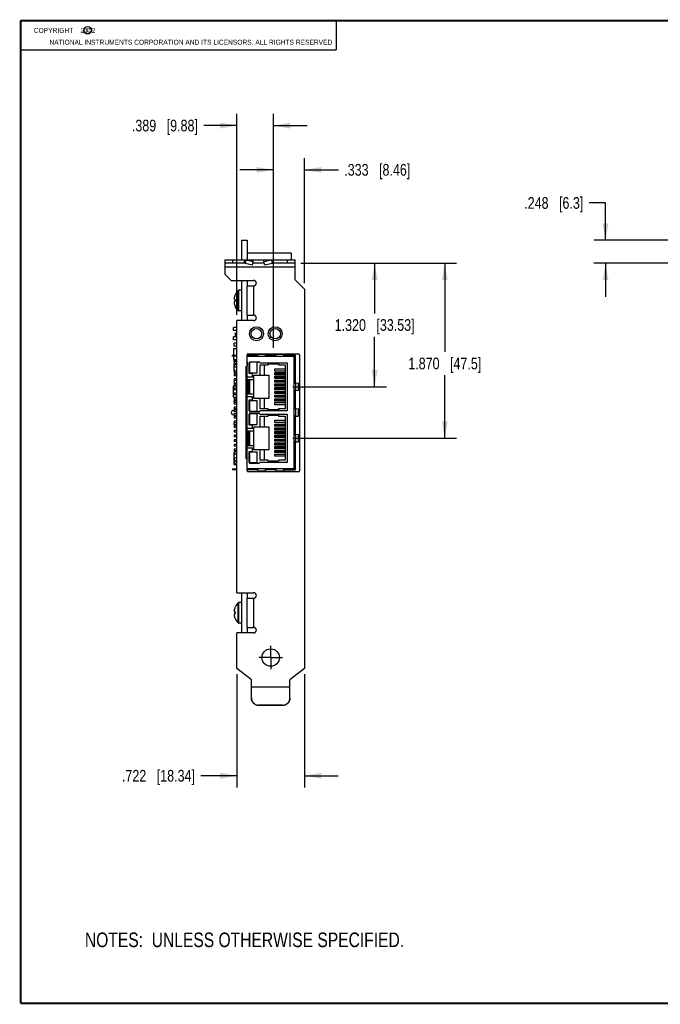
# Model space of a CAD drawing. Header units: inches. Extents: x 0.2 to 16.8, y 0.1 to 10.8.
# Tile 1 of 11: x 0.2 to 7.1, y 0.2 to 10.8. Entities that reach past the tile are written whole.
import ezdxf

# ---------------------------------------------------------------- set-up
doc = ezdxf.new("R2010")
doc.units = ezdxf.units.IN
doc.header["$LTSCALE"] = 0.935
doc.header["$MEASUREMENT"] = 0
doc.linetypes.add('CENTER', pattern=[0.6, 0.375, -0.075, 0.075, -0.075])
doc.layers.get('0').update_dxf_attribs({"linetype": 'CONTINUOUS'})
for name, color, linetype in [('02___PRT_ALL_AXES', 7, 'CONTINUOUS'), ('DETAIL', 7, 'CONTINUOUS'), ('DIMENSIONS', 7, 'CONTINUOUS')]:
    doc.layers.add(name, color=color, linetype=linetype)
doc.styles.get("Standard").update_dxf_attribs({"font": 'txt', "width": 0.8})
doc.dimstyles.new('DIMSTYLE_1', dxfattribs={"dimtxt": 0.125, "dimasz": 0.18, "dimexe": 0.18, "dimexo": 0.0625, "dimgap": 0.09, "dimtad": 0, "dimtih": 1, "dimtoh": 1, "dimdec": 3, "dimzin": 4, "dimdsep": 46, "dimtxsty": 'STANDARD', "dimblk": '_FILLED', "dimblk1": '_FILLED', "dimblk2": '_FILLED', "dimcen": 0.09, "dimadec": 0, "dimazin": 0, "dimtp": 0.01, "dimtm": 0.01, "dimtfac": 1, "dimtdec": 3, "dimtofl": 0, "dimtmove": 0, "dimatfit": 3, "dimldrblk": '_FILLED', "dimfxl": 1, "dimtolj": 1, "dimtzin": 4, "dimarcsym": 0})

# ---------------------------------------------------------------- blocks, each defined once
blk = doc.blocks.new('_FILLED')
at = {"color": 0, "linetype": 'BYBLOCK'}
blk.add_solid([(0, 0), (-1, 0.174), (-1, -0.174)], dxfattribs=at)
blk = doc.blocks.new('*D4')
at = {"layer": 'DIMENSIONS', "color": 2, "linetype": 'CONTINUOUS'}
for p, q in [((6.504, 8.811), (6.328, 8.811)), ((6.504, 8.414), (6.504, 8.811)), ((7.715, 8.414), (6.379, 8.414)), ((7.275, 8.166), (6.379, 8.166)), ((6.504, 8.166), (6.504, 7.806))]:
    blk.add_line(p, q, dxfattribs=at)
at = {"layer": 'DIMENSIONS', "color": 2, "linetype": 'CONTINUOUS', "xscale": 0.18, "yscale": 0.18, "zscale": 0.18}
for p, rotation in [((6.504, 8.414), 270), ((6.504, 8.166), 90)]:
    blk.add_blockref('_FILLED', p, dxfattribs=dict(at, rotation=rotation))
at = {"layer": 'DIMENSIONS', "color": 2, "linetype": 'CONTINUOUS', "insert": (6.266, 8.873), "char_height": 0.125, "width": 1.025, "attachment_point": 3, "line_spacing_factor": 0.9}
blk.add_mtext('.248{\\Ftxt.shx;\\W1.000000;\\H0.125000; }[6.3]', dxfattribs=at)
blk = doc.blocks.new('*D5')
at = {"layer": 'DIMENSIONS', "color": 2, "linetype": 'CONTINUOUS'}
for p, q in [((2.563, 3.775), (2.563, 2.566)), ((3.285, 3.775), (3.285, 2.566)), ((2.563, 2.691), (2.176, 2.691)), ((3.285, 2.691), (3.645, 2.691))]:
    blk.add_line(p, q, dxfattribs=at)
at = {"layer": 'DIMENSIONS', "color": 2, "linetype": 'CONTINUOUS', "xscale": 0.18, "yscale": 0.18, "zscale": 0.18}
blk.add_blockref('_FILLED', (2.563, 2.691), dxfattribs=at)
at = {"layer": 'DIMENSIONS', "color": 2, "linetype": 'CONTINUOUS', "xscale": 0.18, "yscale": 0.18, "zscale": 0.18, "rotation": 180.0001724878}
blk.add_blockref('_FILLED', (3.285, 2.691), dxfattribs=at)
at = {"layer": 'DIMENSIONS', "color": 2, "linetype": 'CONTINUOUS', "insert": (2.114, 2.753), "char_height": 0.125, "width": 1.225, "attachment_point": 3, "line_spacing_factor": 0.9}
blk.add_mtext('.722{\\Ftxt.shx;\\W1.000000;\\H0.125000; }[18.34]', dxfattribs=at)
blk = doc.blocks.new('*D6')
at = {"layer": 'DIMENSIONS', "color": 2, "linetype": 'CONTINUOUS'}
for p, q in [((2.563, 7.616), (2.563, 9.762)), ((2.952, 7.262), (2.952, 9.762)), ((2.563, 9.637), (2.209, 9.637)), ((2.952, 9.637), (3.312, 9.637))]:
    blk.add_line(p, q, dxfattribs=at)
at = {"layer": 'DIMENSIONS', "color": 2, "linetype": 'CONTINUOUS', "xscale": 0.18, "yscale": 0.18, "zscale": 0.18}
blk.add_blockref('_FILLED', (2.563, 9.637), dxfattribs=at)
at = {"layer": 'DIMENSIONS', "color": 2, "linetype": 'CONTINUOUS', "xscale": 0.18, "yscale": 0.18, "zscale": 0.18, "rotation": 180.0001724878}
blk.add_blockref('_FILLED', (2.952, 9.637), dxfattribs=at)
at = {"layer": 'DIMENSIONS', "color": 2, "linetype": 'CONTINUOUS', "insert": (2.146, 9.7), "char_height": 0.125, "width": 1.125, "attachment_point": 3, "line_spacing_factor": 0.9}
blk.add_mtext('.389{\\Ftxt.shx;\\W1.000000;\\H0.125000; }[9.88]', dxfattribs=at)
blk = doc.blocks.new('*D7')
at = {"layer": 'DIMENSIONS', "color": 2, "linetype": 'CONTINUOUS'}
for p, q in [((3.245, 8.166), (4.16, 8.166)), ((4.035, 8.166), (4.035, 7.631)), ((4.035, 6.846), (4.035, 7.381)), ((3.162, 6.846), (4.16, 6.846))]:
    blk.add_line(p, q, dxfattribs=at)
at = {"layer": 'DIMENSIONS', "color": 2, "linetype": 'CONTINUOUS', "xscale": 0.18, "yscale": 0.18, "zscale": 0.18}
for p, rotation in [((4.035, 8.166), 90), ((4.035, 6.846), 269.9886695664)]:
    blk.add_blockref('_FILLED', p, dxfattribs=dict(at, rotation=rotation))
at = {"layer": 'DIMENSIONS', "color": 2, "linetype": 'CONTINUOUS', "insert": (4.035, 7.569), "char_height": 0.125, "width": 1.325, "attachment_point": 2, "line_spacing_factor": 0.9}
blk.add_mtext('1.320{\\Ftxt.shx;\\W1.000000;\\H0.125000; }[33.53]', dxfattribs=at)
blk = doc.blocks.new('*D8')
at = {"layer": 'DIMENSIONS', "color": 2, "linetype": 'CONTINUOUS'}
for p, q in [((3.247, 8.166), (4.91, 8.166)), ((4.785, 8.166), (4.785, 7.22)), ((4.785, 6.296), (4.785, 6.97)), ((3.162, 6.296), (4.91, 6.296))]:
    blk.add_line(p, q, dxfattribs=at)
at = {"layer": 'DIMENSIONS', "color": 2, "linetype": 'CONTINUOUS', "xscale": 0.18, "yscale": 0.18, "zscale": 0.18}
for p, rotation in [((4.785, 8.166), 90), ((4.785, 6.296), 270)]:
    blk.add_blockref('_FILLED', p, dxfattribs=dict(at, rotation=rotation))
at = {"layer": 'DIMENSIONS', "color": 2, "linetype": 'CONTINUOUS', "insert": (4.785, 7.158), "char_height": 0.125, "width": 1.225, "attachment_point": 2, "line_spacing_factor": 0.9}
blk.add_mtext('1.870{\\Ftxt.shx;\\W1.000000;\\H0.125000; }[47.5]', dxfattribs=at)
blk = doc.blocks.new('*D9')
at = {"layer": 'DIMENSIONS', "color": 2, "linetype": 'CONTINUOUS'}
for p, q in [((2.952, 7.262), (2.952, 9.289)), ((3.285, 7.952), (3.285, 9.289)), ((2.952, 9.164), (2.592, 9.164)), ((3.285, 9.164), (3.647, 9.164))]:
    blk.add_line(p, q, dxfattribs=at)
at = {"layer": 'DIMENSIONS', "color": 2, "linetype": 'CONTINUOUS', "xscale": 0.18, "yscale": 0.18, "zscale": 0.18}
for p, rotation in [((2.952, 9.164), 0.0001724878), ((3.285, 9.164), 180)]:
    blk.add_blockref('_FILLED', p, dxfattribs=dict(at, rotation=rotation))
at = {"layer": 'DIMENSIONS', "color": 2, "linetype": 'CONTINUOUS', "insert": (3.71, 9.227), "char_height": 0.125, "width": 1.125, "attachment_point": 1, "line_spacing_factor": 0.9}
blk.add_mtext('.333{\\Ftxt.shx;\\W1.000000;\\H0.125000; }[8.46]', dxfattribs=at)
blk = doc.blocks.new('NOTES_HEADER_BL0', base_point=(3.1215, 0.9375))
at = {"layer": 'DETAIL', "color": 2, "linetype": 'CONTINUOUS', "width": 0.8}
blk.add_text('NOTES:  UNLESS OTHERWISE SPECIFIED.', height=0.156, dxfattribs=at).set_placement((0.9375, 0.8595))

msp = doc.modelspace()

# ---------------------------------------------------------------- linework, layer by layer
at = {"color": 2, "linetype": 'CONTINUOUS'}
for p, q in [((0.25, 10.7586), (3.625, 10.7586)), ((0.25, 10.7586), (0.25, 10.4456)), ((3.625, 10.7586), (3.625, 10.4456)), ((0.25, 10.4456), (3.625, 10.4456))]:
    msp.add_line(p, q, dxfattribs=at)
at = {"color": 7, "linetype": 'CONTINUOUS'}
for p, q in [((2.6102, 8.4141), (2.6102, 8.2012)), ((2.6102, 8.4141), (2.6722, 8.4141)), ((2.6722, 8.4141), (2.6722, 8.2012)), ((2.6722, 8.2761), (3.1442, 8.2761)), ((3.1442, 8.2761), (3.1442, 8.2012)), ((2.4346, 8.2012), (2.4346, 8.0482)), ((2.4346, 8.2012), (3.1846, 8.2012)), ((2.6393, 8.1662), (2.4346, 8.1662)), ((3.1846, 8.1262), (2.4346, 8.1262)), ((2.5146, 8.2012), (2.5146, 8.1662)), ((2.6393, 8.2012), (2.6393, 8.1662)), ((2.6585, 8.1988), (2.6507, 8.165)), ((2.7299, 8.1468), (2.6507, 8.165)), ((2.7378, 8.1806), (2.6585, 8.1988)), ((2.6585, 8.1988), (2.7398, 8.1988)), ((2.7299, 8.1468), (2.7378, 8.1806)), ((2.8546, 8.1662), (2.7346, 8.1662)), ((2.7378, 8.1806), (2.7398, 8.1988)), ((2.8515, 8.1806), (2.8494, 8.1988)), ((2.9307, 8.1988), (2.8494, 8.1988)), ((2.9307, 8.1988), (2.8515, 8.1806)), ((2.8593, 8.1468), (2.8515, 8.1806)), ((2.9385, 8.165), (2.8593, 8.1468)), ((2.9307, 8.1988), (2.9385, 8.165)), ((2.9499, 8.2012), (2.9499, 8.1662)), ((3.1846, 8.1662), (2.9499, 8.1662)), ((3.1046, 8.1662), (3.1046, 8.2012)), ((3.1846, 7.9892), (3.1846, 8.2012)), ((2.4996, 7.9832), (2.4346, 8.0482)), ((2.4996, 7.9832), (2.7416, 7.9832)), ((2.6102, 7.9832), (2.6102, 7.5532)), ((2.6716, 7.9242), (2.7416, 7.9242)), ((2.6718, 7.6122), (2.6718, 7.9242)), ((2.6722, 7.9832), (2.6722, 7.9242)), ((2.7416, 7.9242), (2.7416, 7.6122)), ((3.1846, 7.9892), (3.2846, 7.8892)), ((2.5407, 7.8222), (2.5433, 7.8284)), ((2.5433, 7.8291), (2.5436, 7.829)), ((2.5752, 7.6615), (2.5752, 7.8748)), ((2.5822, 7.6586), (2.5822, 7.8776)), ((2.6102, 7.8776), (2.5822, 7.8776)), ((3.2846, 7.8892), (3.2846, 3.8373)), ((2.5366, 7.7776), (2.5433, 7.7776)), ((2.5433, 7.7586), (2.5366, 7.7586)), ((2.5407, 7.714), (2.5433, 7.7079)), ((2.5433, 7.7071), (2.5436, 7.7073)), ((2.5467, 7.6863), (2.5467, 7.7011)), ((2.555, 7.6863), (2.5467, 7.6863)), ((2.6102, 7.6586), (2.5822, 7.6586)), ((2.6716, 7.6122), (2.7416, 7.6122)), ((2.6722, 7.6122), (2.6722, 7.5532)), ((2.5266, 7.4485), (2.5266, 7.4785)), ((2.5626, 7.4785), (2.5266, 7.4785)), ((2.5626, 4.6462), (2.5626, 7.5532)), ((2.7416, 7.5532), (2.5626, 7.5532)), ((2.5626, 7.4485), (2.5266, 7.4485)), ((2.5266, 7.3485), (2.5266, 7.3785)), ((2.5626, 7.3785), (2.5266, 7.3785)), ((2.5422, 7.4191), (2.5626, 7.426)), ((2.5422, 7.4191), (2.5422, 7.3784)), ((2.5626, 7.3485), (2.5266, 7.3485)), ((2.5322, 7.2792), (2.5322, 7.3131)), ((2.5626, 7.3131), (2.5322, 7.3131)), ((2.5626, 7.2792), (2.5322, 7.2792)), ((2.5136, 7.1738), (2.5136, 7.1836)), ((2.5136, 7.1836), (2.5626, 7.1836)), ((2.5626, 7.1738), (2.5136, 7.1738)), ((2.5272, 7.2551), (2.5272, 7.1836)), ((2.5272, 7.2551), (2.5626, 7.2551)), ((2.5272, 7.1738), (2.5272, 7.1371)), ((2.5372, 7.1738), (2.5372, 7.1836)), ((2.6717, 7.1836), (2.6716, 7.1895)), ((2.672, 7.1738), (2.6717, 7.1836)), ((2.673, 7.1719), (2.673, 7.1837)), ((2.673, 7.1837), (2.7848, 7.1836)), ((2.673, 7.1719), (3.186, 7.1719)), ((2.673, 7.1719), (2.673, 7.1709)), ((2.6816, 7.1995), (3.2216, 7.1995)), ((2.6922, 7.1995), (2.6922, 7.1837)), ((2.7651, 7.1837), (2.7651, 7.1719)), ((2.7848, 7.1738), (2.7651, 7.1738)), ((2.7789, 7.1836), (2.7789, 7.1738)), ((2.7848, 7.1719), (2.7848, 7.1921)), ((2.7856, 7.1995), (2.785, 7.1923)), ((2.8633, 7.1923), (2.785, 7.1923)), ((2.8633, 7.1923), (2.8628, 7.1995)), ((2.8636, 7.1921), (2.8636, 7.1719)), ((2.8636, 7.1836), (2.9817, 7.1836)), ((2.8832, 7.1738), (2.8636, 7.1738)), ((2.8695, 7.1738), (2.8695, 7.1836)), ((2.8832, 7.1719), (2.8832, 7.1837)), ((2.962, 7.1837), (2.962, 7.1719)), ((2.9817, 7.1738), (2.962, 7.1738)), ((2.9758, 7.1836), (2.9758, 7.1738)), ((2.9817, 7.1719), (2.9817, 7.1921)), ((2.9825, 7.1995), (2.9819, 7.1923)), ((3.0602, 7.1923), (2.9819, 7.1923)), ((3.0602, 7.1923), (3.0596, 7.1995)), ((3.0604, 7.1921), (3.0604, 7.1719)), ((3.1742, 7.1836), (3.0604, 7.1836)), ((3.0801, 7.1738), (3.0604, 7.1738)), ((3.0663, 7.1738), (3.0663, 7.1836)), ((3.0801, 7.1719), (3.0801, 7.1837)), ((3.1722, 7.1837), (3.1722, 5.9585)), ((3.1742, 7.1738), (3.1722, 7.1738)), ((3.1742, 7.1836), (3.1742, 7.1738)), ((3.1761, 7.1835), (3.1745, 7.1738)), ((3.1761, 7.1837), (3.1761, 7.1719)), ((3.1761, 7.1837), (3.186, 7.1837)), ((3.186, 7.1837), (3.186, 6.8852)), ((3.2316, 7.1895), (3.2316, 5.9475)), ((2.5272, 7.1371), (2.5626, 7.1371)), ((2.5322, 7.1131), (2.5322, 7.1131)), ((2.5344, 7.1131), (2.5322, 7.1131)), ((2.5325, 7.1114), (2.5325, 7.0622)), ((2.5626, 7.1114), (2.5325, 7.1114)), ((2.5626, 7.0909), (2.5325, 7.0909)), ((2.5344, 7.0799), (2.5325, 7.0799)), ((2.5344, 7.0622), (2.5325, 7.0622)), ((2.5344, 7.1262), (2.5626, 7.1311)), ((2.5344, 7.1114), (2.5344, 7.1262)), ((2.5344, 7.0159), (2.5344, 7.091)), ((2.5605, 7.1289), (2.5626, 7.1293)), ((2.6604, 6.0754), (2.6604, 7.0667)), ((2.6604, 7.0667), (2.673, 7.0667)), ((2.6721, 7.0802), (2.6721, 7.1114)), ((2.6722, 6.9494), (2.6726, 7.0667)), ((2.6726, 7.0799), (2.6726, 7.0667)), ((2.6939, 6.9868), (2.6939, 7.1039)), ((2.6939, 7.0909), (2.6978, 7.0909)), ((2.6939, 7.0799), (2.6978, 7.0799)), ((2.6978, 7.1114), (2.6978, 6.9909)), ((2.6998, 6.9908), (2.6998, 7.1116)), ((2.6998, 7.1116), (2.7746, 7.1116)), ((2.7037, 7.1138), (2.7958, 7.1138)), ((2.7746, 7.1116), (2.7746, 6.9908)), ((2.8059, 7.1032), (3.0994, 7.1032)), ((2.8096, 6.9691), (2.8096, 7.0811)), ((2.8096, 7.0811), (2.8978, 7.0811)), ((2.8549, 7.0811), (2.8549, 6.9691)), ((2.8978, 7.0811), (2.8978, 7.0921)), ((2.8978, 7.0921), (3.0065, 7.0921)), ((3.0065, 7.0921), (3.0065, 7.0811)), ((3.0065, 7.0811), (3.0797, 7.0811)), ((3.0797, 7.0811), (3.0797, 6.611)), ((3.0994, 7.1032), (3.0994, 6.589)), ((2.5325, 7.0299), (2.5325, 7.0122)), ((2.5344, 7.0299), (2.5325, 7.0299)), ((2.5325, 7.0114), (2.5325, 6.9909)), ((2.5626, 7.0114), (2.5325, 7.0114)), ((2.5626, 6.9909), (2.5325, 6.9909)), ((2.5325, 6.9799), (2.5325, 6.9622)), ((2.5626, 6.9799), (2.5325, 6.9799)), ((2.5626, 6.9622), (2.5325, 6.9622)), ((2.5344, 7.0159), (2.5602, 7.0114)), ((2.5626, 7.0128), (2.5605, 7.0132)), ((2.7293, 6.9494), (2.6606, 6.9494)), ((2.6702, 6.7427), (2.6702, 6.9494)), ((2.6721, 6.2163), (2.6722, 6.9494)), ((2.6939, 7.0224), (2.6978, 7.0224)), ((2.6939, 7.0114), (2.6978, 7.0114)), ((2.6939, 6.991), (2.6978, 6.991)), ((2.7293, 6.9868), (2.6939, 6.9868)), ((2.6998, 6.9908), (2.6978, 6.9909)), ((2.7746, 6.9908), (2.6998, 6.9908)), ((2.7293, 6.9494), (2.7293, 6.9868)), ((2.745, 6.723), (2.745, 6.9691)), ((2.745, 6.9691), (2.9041, 6.9691)), ((2.9041, 6.9691), (2.9041, 6.723)), ((2.9671, 7.0149), (2.9671, 7.0386)), ((2.9671, 7.0386), (3.0797, 7.0386)), ((3.0797, 7.0149), (2.9671, 7.0149)), ((2.9671, 6.9748), (2.9671, 6.9984)), ((2.9671, 6.9984), (3.0797, 6.9984)), ((3.0797, 6.9807), (2.9671, 6.9807)), ((3.0797, 6.9748), (2.9671, 6.9748)), ((2.9671, 6.9582), (3.0797, 6.9583)), ((2.9671, 6.9346), (2.9671, 6.9582)), ((2.5272, 6.7371), (2.5272, 6.8551)), ((2.5272, 6.8551), (2.5626, 6.8551)), ((2.5325, 6.9299), (2.5325, 6.8622)), ((2.5626, 6.9299), (2.5325, 6.9299)), ((2.5626, 6.9122), (2.5325, 6.9122)), ((2.5626, 6.8799), (2.5325, 6.8799)), ((2.5626, 6.8622), (2.5325, 6.8622)), ((2.6718, 6.9258), (2.745, 6.9258)), ((2.6809, 6.9258), (2.6809, 6.7663)), ((2.6931, 6.7663), (2.6931, 6.9258)), ((2.6978, 6.9258), (2.6978, 6.7663)), ((3.0797, 6.9406), (2.9671, 6.9405)), ((3.0797, 6.9346), (2.9671, 6.9346)), ((2.9671, 6.8945), (2.9671, 6.9181)), ((2.9671, 6.9181), (3.0797, 6.9181)), ((3.0797, 6.9004), (2.9671, 6.9004)), ((3.0797, 6.8945), (2.9671, 6.8945)), ((2.9671, 6.8779), (3.0797, 6.878)), ((2.9671, 6.8543), (2.9671, 6.8779)), ((3.0797, 6.8602), (2.9671, 6.8602)), ((3.0797, 6.8543), (2.9671, 6.8543)), ((3.186, 6.9049), (3.1722, 6.9049)), ((3.1722, 6.8852), (3.1927, 6.8852)), ((3.1742, 6.9049), (3.1742, 6.8852)), ((3.1761, 6.8852), (3.1761, 6.9049)), ((3.186, 6.8911), (3.1761, 6.8911)), ((3.1927, 6.8065), (3.1927, 6.8852)), ((3.1927, 6.8852), (3.1945, 6.8851)), ((3.2176, 6.8829), (3.1945, 6.885)), ((3.2176, 6.8829), (3.2176, 6.8088)), ((3.2324, 6.8816), (3.2176, 6.8829)), ((2.5272, 6.7371), (2.5626, 6.7371)), ((2.5325, 6.8299), (2.5325, 6.8122)), ((2.5626, 6.8299), (2.5325, 6.8299)), ((2.5626, 6.8122), (2.5325, 6.8122)), ((2.5325, 6.7799), (2.5325, 6.7622)), ((2.5626, 6.7799), (2.5325, 6.7799)), ((2.5626, 6.7622), (2.5325, 6.7622)), ((2.6606, 6.7427), (2.7293, 6.7427)), ((2.745, 6.7663), (2.6722, 6.7663)), ((2.7293, 6.7053), (2.7293, 6.7427)), ((2.9671, 6.8141), (2.9671, 6.8378)), ((2.9671, 6.8378), (3.0797, 6.8378)), ((3.0797, 6.8201), (2.9671, 6.8201)), ((3.0797, 6.8141), (2.9671, 6.8141)), ((2.9671, 6.774), (2.9671, 6.7976)), ((2.9671, 6.7976), (3.0797, 6.7976)), ((3.0797, 6.7799), (2.9671, 6.7799)), ((3.0797, 6.774), (2.9671, 6.774)), ((2.9671, 6.7338), (2.9671, 6.7575)), ((2.9671, 6.7575), (3.0797, 6.7575)), ((3.0797, 6.7398), (2.9671, 6.7397)), ((3.0797, 6.7338), (2.9671, 6.7338)), ((3.1927, 6.8065), (3.1722, 6.8065)), ((3.1722, 6.7868), (3.186, 6.7868)), ((3.1742, 6.8065), (3.1742, 6.7868)), ((3.1761, 6.7868), (3.1761, 6.8065)), ((3.1761, 6.8006), (3.186, 6.8006)), ((3.186, 6.8065), (3.186, 6.6104)), ((3.1945, 6.8067), (3.1927, 6.8065)), ((3.1945, 6.8068), (3.2176, 6.8088)), ((3.2176, 6.8088), (3.2324, 6.8102)), ((2.5325, 6.7299), (2.5325, 6.7122)), ((2.5626, 6.7299), (2.5325, 6.7299)), ((2.5626, 6.7122), (2.5325, 6.7122)), ((2.5325, 6.6807), (2.5325, 6.7012)), ((2.5626, 6.7012), (2.5325, 6.7012)), ((2.5626, 6.6807), (2.5325, 6.6807)), ((2.5325, 6.6799), (2.5325, 6.6622)), ((2.5626, 6.6799), (2.5325, 6.6799)), ((2.5626, 6.6622), (2.5325, 6.6622)), ((2.5325, 6.6299), (2.5325, 6.6122)), ((2.5626, 6.6299), (2.5325, 6.6299)), ((2.6939, 6.5882), (2.6939, 6.7053)), ((2.6939, 6.7053), (2.7293, 6.7053)), ((2.6939, 6.6807), (2.6978, 6.6807)), ((2.6939, 6.6697), (2.6978, 6.6697)), ((2.6978, 6.7013), (2.6998, 6.7014)), ((2.6978, 6.7012), (2.6978, 6.5807)), ((2.6998, 6.5833), (2.6998, 6.7014)), ((2.6998, 6.7014), (2.7746, 6.7014)), ((2.9041, 6.723), (2.745, 6.723)), ((2.7746, 6.7014), (2.7746, 6.5805)), ((2.8096, 6.611), (2.8096, 6.723)), ((2.8549, 6.723), (2.8549, 6.611)), ((2.9671, 6.6937), (2.9671, 6.7173)), ((2.9671, 6.7173), (3.0797, 6.7173)), ((3.0797, 6.6996), (2.9671, 6.6996)), ((3.0797, 6.6937), (2.9671, 6.6937)), ((2.9671, 6.6535), (2.9671, 6.6771)), ((2.9671, 6.6771), (3.0797, 6.6771)), ((3.0797, 6.6535), (2.9671, 6.6535)), ((3.186, 6.6301), (3.1722, 6.6301)), ((3.1742, 6.6301), (3.1742, 6.6104)), ((3.1761, 6.6104), (3.1761, 6.6301)), ((2.5325, 6.5946), (2.5246, 6.5946)), ((2.5246, 6.5474), (2.5325, 6.5474)), ((2.5626, 6.6122), (2.5325, 6.6122)), ((2.5325, 6.5807), (2.5325, 6.6012)), ((2.5626, 6.6012), (2.5325, 6.6012)), ((2.5626, 6.5807), (2.5325, 6.5807)), ((2.5325, 6.5409), (2.5325, 6.5614)), ((2.5626, 6.5614), (2.5325, 6.5614)), ((2.5626, 6.5409), (2.5325, 6.5409)), ((2.5325, 6.5299), (2.5325, 6.5122)), ((2.5626, 6.5299), (2.5325, 6.5299)), ((2.5422, 6.6012), (2.5422, 6.6122)), ((2.6939, 6.6122), (2.6978, 6.6122)), ((2.6939, 6.6012), (2.6978, 6.6012)), ((2.6939, 6.4368), (2.6939, 6.5539)), ((2.6939, 6.5409), (2.6978, 6.5409)), ((2.6939, 6.5241), (2.6978, 6.5241)), ((2.7746, 6.5805), (2.6978, 6.5806)), ((2.6978, 6.5614), (2.6978, 6.4409)), ((2.7746, 6.5833), (2.6998, 6.5833)), ((2.6998, 6.4408), (2.6998, 6.5616)), ((2.6998, 6.5616), (2.7746, 6.5616)), ((2.7958, 6.5784), (2.7037, 6.5784)), ((2.7037, 6.5638), (2.7958, 6.5638)), ((2.7746, 6.5616), (2.7746, 6.4408)), ((3.0994, 6.589), (2.8059, 6.589)), ((2.8059, 6.5532), (3.0994, 6.5532)), ((2.8978, 6.611), (2.8096, 6.611)), ((2.8096, 6.4191), (2.8096, 6.5311)), ((2.8096, 6.5311), (2.8978, 6.5311)), ((2.8549, 6.5311), (2.8549, 6.4191)), ((2.8978, 6.6), (2.8978, 6.611)), ((3.0065, 6.6), (2.8978, 6.6)), ((2.8978, 6.5311), (2.8978, 6.5421)), ((2.8978, 6.5421), (3.0065, 6.5421)), ((3.0065, 6.611), (3.0065, 6.6)), ((3.0797, 6.611), (3.0065, 6.611)), ((3.0065, 6.5421), (3.0065, 6.5311)), ((3.0065, 6.5311), (3.0797, 6.5311)), ((3.0797, 6.5311), (3.0797, 6.061)), ((3.0994, 6.5532), (3.0994, 6.039)), ((3.1722, 6.6104), (3.1927, 6.6104)), ((3.1927, 6.5317), (3.1722, 6.5317)), ((3.1742, 6.5317), (3.1742, 6.512)), ((3.186, 6.6163), (3.1761, 6.6163)), ((3.1761, 6.512), (3.1761, 6.5317)), ((3.1761, 6.5258), (3.186, 6.5258)), ((3.186, 6.5317), (3.186, 6.3356)), ((3.1927, 6.5317), (3.1927, 6.6104)), ((3.1945, 6.6102), (3.1927, 6.6104)), ((3.1927, 6.5317), (3.1945, 6.532)), ((3.2176, 6.6081), (3.1945, 6.6102)), ((3.1945, 6.532), (3.2176, 6.534)), ((3.2176, 6.6081), (3.2176, 6.534)), ((3.2324, 6.6068), (3.2176, 6.6081)), ((3.2176, 6.534), (3.2324, 6.5354)), ((2.5626, 6.5122), (2.5325, 6.5122)), ((2.5325, 6.4799), (2.5325, 6.4622)), ((2.5626, 6.4799), (2.5325, 6.4799)), ((2.5325, 6.4409), (2.5325, 6.4614)), ((2.5626, 6.4614), (2.5325, 6.4614)), ((2.5626, 6.4409), (2.5325, 6.4409)), ((2.5325, 6.4299), (2.5325, 6.4122)), ((2.5626, 6.4299), (2.5325, 6.4299)), ((2.6939, 6.4783), (2.6978, 6.4783)), ((2.6939, 6.4614), (2.6978, 6.4614)), ((2.6939, 6.441), (2.6978, 6.441)), ((2.7293, 6.4368), (2.6939, 6.4368)), ((2.6998, 6.4408), (2.6978, 6.4409)), ((2.7746, 6.4408), (2.6998, 6.4408)), ((2.7293, 6.3994), (2.7293, 6.4368)), ((2.745, 6.173), (2.745, 6.4191)), ((2.745, 6.4191), (2.9041, 6.4191)), ((2.9041, 6.4191), (2.9041, 6.173)), ((2.9671, 6.4649), (2.9671, 6.4886)), ((2.9671, 6.4886), (3.0797, 6.4886)), ((3.0797, 6.4649), (2.9671, 6.4649)), ((2.9671, 6.4248), (2.9671, 6.4484)), ((2.9671, 6.4484), (3.0797, 6.4484)), ((3.0797, 6.4307), (2.9671, 6.4307)), ((3.0797, 6.4248), (2.9671, 6.4248)), ((3.1722, 6.512), (3.186, 6.512)), ((2.5626, 6.4122), (2.5325, 6.4122)), ((2.5325, 6.3799), (2.5325, 6.3622)), ((2.5626, 6.3799), (2.5325, 6.3799)), ((2.5626, 6.3622), (2.5325, 6.3622)), ((2.5325, 6.3299), (2.5325, 6.3122)), ((2.5626, 6.3299), (2.5325, 6.3299)), ((2.5626, 6.3122), (2.5325, 6.3122)), ((2.7293, 6.3994), (2.6606, 6.3994)), ((2.6702, 6.1927), (2.6702, 6.3994)), ((2.6718, 6.3758), (2.745, 6.3758)), ((2.6809, 6.3758), (2.6809, 6.2163)), ((2.6931, 6.2163), (2.6931, 6.3758)), ((2.6978, 6.3758), (2.6978, 6.2163)), ((2.9671, 6.4082), (3.0797, 6.4083)), ((2.9671, 6.3846), (2.9671, 6.4082)), ((3.0797, 6.3906), (2.9671, 6.3905)), ((3.0797, 6.3846), (2.9671, 6.3846)), ((2.9671, 6.3445), (2.9671, 6.3681)), ((2.9671, 6.3681), (3.0797, 6.3681)), ((3.0797, 6.3504), (2.9671, 6.3504)), ((3.0797, 6.3445), (2.9671, 6.3445)), ((2.9671, 6.3279), (3.0797, 6.328)), ((2.9671, 6.3043), (2.9671, 6.3279)), ((3.186, 6.3553), (3.1722, 6.3553)), ((3.1722, 6.3356), (3.1927, 6.3356)), ((3.1742, 6.3553), (3.1742, 6.3356)), ((3.1761, 6.3356), (3.1761, 6.3553)), ((3.186, 6.3415), (3.1761, 6.3415)), ((3.1927, 6.2569), (3.1927, 6.3356)), ((3.1927, 6.3356), (3.1945, 6.3355)), ((3.2176, 6.3333), (3.1945, 6.3354)), ((3.2176, 6.3333), (3.2176, 6.2592)), ((3.2324, 6.332), (3.2176, 6.3333)), ((2.5325, 6.2799), (2.5325, 6.2622)), ((2.5626, 6.2799), (2.5325, 6.2799)), ((2.5626, 6.2622), (2.5325, 6.2622)), ((2.5325, 6.2299), (2.5325, 6.2122)), ((2.5626, 6.2299), (2.5325, 6.2299)), ((2.5626, 6.2122), (2.5325, 6.2122)), ((2.6726, 6.0754), (2.6722, 6.2163)), ((2.745, 6.2163), (2.6722, 6.2163)), ((3.0797, 6.3102), (2.9671, 6.3102)), ((3.0797, 6.3043), (2.9671, 6.3043)), ((2.9671, 6.2641), (2.9671, 6.2878)), ((2.9671, 6.2878), (3.0797, 6.2878)), ((3.0797, 6.2701), (2.9671, 6.2701)), ((3.0797, 6.2641), (2.9671, 6.2641)), ((2.9671, 6.224), (2.9671, 6.2476)), ((2.9671, 6.2476), (3.0797, 6.2476)), ((3.0797, 6.2299), (2.9671, 6.2299)), ((3.0797, 6.224), (2.9671, 6.224)), ((2.9671, 6.1838), (2.9671, 6.2075)), ((2.9671, 6.2075), (3.0797, 6.2075)), ((3.1927, 6.2569), (3.1722, 6.2569)), ((3.1722, 6.2372), (3.186, 6.2372)), ((3.1742, 6.2569), (3.1742, 6.2372)), ((3.1761, 6.2372), (3.1761, 6.2569)), ((3.1761, 6.251), (3.186, 6.251)), ((3.186, 6.2569), (3.186, 5.9585)), ((3.1945, 6.2571), (3.1927, 6.2569)), ((3.1945, 6.2572), (3.2176, 6.2592)), ((3.2176, 6.2592), (3.2324, 6.2606)), ((2.5325, 6.1799), (2.5325, 6.1622)), ((2.5626, 6.1799), (2.5325, 6.1799)), ((2.5626, 6.1622), (2.5325, 6.1622)), ((2.5325, 6.1307), (2.5325, 6.1512)), ((2.5626, 6.1512), (2.5325, 6.1512)), ((2.5626, 6.1307), (2.5325, 6.1307)), ((2.5325, 6.1299), (2.5325, 6.1122)), ((2.5556, 6.1299), (2.5325, 6.1299)), ((2.5344, 6.1122), (2.5325, 6.1122)), ((2.5344, 6.1262), (2.5604, 6.1307)), ((2.5344, 6.0512), (2.5344, 6.1262)), ((2.5626, 6.1293), (2.5605, 6.1289)), ((2.6606, 6.1927), (2.7293, 6.1927)), ((2.6939, 6.0382), (2.6939, 6.1553)), ((2.6939, 6.1553), (2.7293, 6.1553)), ((2.6939, 6.1307), (2.6978, 6.1307)), ((2.6939, 6.1197), (2.6978, 6.1197)), ((2.6978, 6.1513), (2.6998, 6.1514)), ((2.6978, 6.1512), (2.6978, 6.0307)), ((2.6998, 6.0333), (2.6998, 6.1514)), ((2.6998, 6.1514), (2.7746, 6.1514)), ((2.7293, 6.1553), (2.7293, 6.1927)), ((2.9041, 6.173), (2.745, 6.173)), ((2.7746, 6.1514), (2.7746, 6.0305)), ((2.8096, 6.061), (2.8096, 6.173)), ((2.8549, 6.173), (2.8549, 6.061)), ((3.0797, 6.1898), (2.9671, 6.1897)), ((3.0797, 6.1838), (2.9671, 6.1838)), ((2.9671, 6.1437), (2.9671, 6.1673)), ((2.9671, 6.1673), (3.0797, 6.1673)), ((3.0797, 6.1496), (2.9671, 6.1496)), ((3.0797, 6.1437), (2.9671, 6.1437)), ((2.9671, 6.1035), (2.9671, 6.1271)), ((2.9671, 6.1271), (3.0797, 6.1271)), ((3.0797, 6.1035), (2.9671, 6.1035)), ((2.5325, 6.0799), (2.5325, 6.0622)), ((2.5344, 6.0799), (2.5325, 6.0799)), ((2.5344, 6.0622), (2.5325, 6.0622)), ((2.5325, 6.0307), (2.5325, 6.0512)), ((2.5626, 6.0512), (2.5325, 6.0512)), ((2.5626, 6.0307), (2.5325, 6.0307)), ((2.5344, 6.0159), (2.5344, 6.0314)), ((2.5344, 6.0159), (2.5626, 6.011)), ((2.5605, 6.0132), (2.5626, 6.0128)), ((2.673, 6.0754), (2.6604, 6.0754)), ((2.6721, 6.0307), (2.6721, 6.0619)), ((2.673, 5.9585), (2.673, 6.0754)), ((2.6939, 6.0622), (2.6978, 6.0622)), ((2.6939, 6.0512), (2.6978, 6.0512)), ((2.7746, 6.0305), (2.6978, 6.0306)), ((2.7746, 6.0333), (2.6998, 6.0333)), ((2.7958, 6.0284), (2.7037, 6.0284)), ((3.0994, 6.039), (2.8059, 6.039)), ((2.8978, 6.061), (2.8096, 6.061)), ((2.8978, 6.05), (2.8978, 6.061)), ((3.0065, 6.05), (2.8978, 6.05)), ((3.0065, 6.061), (3.0065, 6.05)), ((3.0797, 6.061), (3.0065, 6.061)), ((2.5136, 5.9683), (2.5136, 5.9584)), ((2.5136, 5.9683), (2.5626, 5.9683)), ((2.5626, 5.9584), (2.5136, 5.9584)), ((2.5372, 5.9584), (2.5372, 5.9683)), ((2.6716, 5.9475), (2.6718, 5.9585)), ((2.6722, 5.9713), (2.6718, 5.9713)), ((2.6718, 5.9585), (2.672, 5.9683)), ((3.186, 5.9703), (2.673, 5.9703)), ((2.7848, 5.9584), (2.673, 5.9585)), ((3.2216, 5.9375), (2.6816, 5.9375)), ((2.7651, 5.9703), (2.7651, 5.9585)), ((2.7651, 5.9683), (2.7848, 5.9683)), ((2.778, 5.9683), (2.778, 5.9584)), ((2.7848, 5.95), (2.7848, 5.9703)), ((2.785, 5.9498), (2.786, 5.9375)), ((2.785, 5.9498), (2.8633, 5.9498)), ((2.8624, 5.9375), (2.8633, 5.9498)), ((2.8636, 5.9703), (2.8636, 5.95)), ((2.9817, 5.9584), (2.8636, 5.9584)), ((2.8686, 5.9683), (2.8832, 5.9683)), ((2.8703, 5.9584), (2.8703, 5.9683)), ((2.8832, 5.9585), (2.8832, 5.9703)), ((2.962, 5.9703), (2.962, 5.9585)), ((2.962, 5.9683), (2.9817, 5.9683)), ((2.9749, 5.9683), (2.9749, 5.9584)), ((2.9817, 5.95), (2.9817, 5.9703)), ((2.9819, 5.9498), (3.0602, 5.9498)), ((2.9819, 5.9498), (2.9829, 5.9375)), ((3.0591, 5.9375), (3.0602, 5.9498)), ((3.0604, 5.9703), (3.0604, 5.95)), ((3.0604, 5.9584), (3.1742, 5.9584)), ((3.0654, 5.9683), (3.0801, 5.9683)), ((3.0672, 5.9584), (3.0672, 5.9683)), ((3.0801, 5.9585), (3.0801, 5.9703)), ((3.1722, 5.9683), (3.1742, 5.9683)), ((3.1742, 5.9683), (3.1742, 5.9584)), ((3.1745, 5.9683), (3.1761, 5.9586)), ((3.1761, 5.9703), (3.1761, 5.9585)), ((3.1761, 5.9585), (3.186, 5.9585)), ((2.5626, 4.6462), (2.7416, 4.6462)), ((2.6102, 4.6462), (2.6102, 4.2162)), ((2.6722, 4.6462), (2.6722, 4.5872)), ((2.5752, 4.324), (2.5752, 4.5374)), ((2.6102, 4.5402), (2.5822, 4.5402)), ((2.5822, 4.3212), (2.5822, 4.5402)), ((2.6716, 4.2752), (2.6716, 4.5872)), ((2.6717, 4.5872), (2.7416, 4.5872)), ((2.7416, 4.5872), (2.7416, 4.2752)), ((2.5366, 4.4402), (2.5433, 4.4402)), ((2.5433, 4.4212), (2.5366, 4.4212)), ((2.5407, 4.4848), (2.5433, 4.491)), ((2.5433, 4.4917), (2.5436, 4.4916)), ((2.5407, 4.3766), (2.5433, 4.3704)), ((2.5433, 4.3697), (2.5436, 4.3699)), ((2.6102, 4.3212), (2.5822, 4.3212)), ((2.7416, 4.2162), (2.5626, 4.2162)), ((2.5626, 3.8373), (2.5626, 4.2162)), ((2.6717, 4.2752), (2.7416, 4.2752)), ((2.6722, 4.2752), (2.6722, 4.2162)), ((2.7176, 3.7162), (2.5626, 3.8373)), ((3.2846, 3.8373), (3.1296, 3.7162)), ((2.7176, 3.5236), (2.7176, 3.7162)), ((3.1296, 3.5236), (3.1296, 3.7162)), ((2.7176, 3.6422), (3.1296, 3.6422)), ((2.7176, 3.6391), (3.1296, 3.6391)), ((2.7176, 3.5236), (2.7176, 3.5236)), ((3.0496, 3.4439), (2.7976, 3.4439)), ((2.7976, 3.4439), (2.7976, 3.4408)), ((3.0496, 3.4408), (2.7976, 3.4408)), ((3.0496, 3.4439), (3.0496, 3.4408))]:
    msp.add_line(p, q, dxfattribs=at)
at = {"color": 7, "linetype": 'CONTINUOUS', "const_width": 0.02}
for points in [[(0.25, 10.7586), (0.25, 0.2586)], [(16.75, 10.7586), (0.25, 10.7586)], [(0.25, 0.2586), (16.75, 0.2586)]]:
    msp.add_lwpolyline(points, dxfattribs=at)
at = {"color": 2, "linetype": 'CONTINUOUS'}
msp.add_circle((0.9659, 10.6562), 0.0403, dxfattribs=at)
at = {"color": 7, "linetype": 'CONTINUOUS'}
for centre, radius in [((2.7716, 7.4135), 0.075), ((2.7716, 7.4135), 0.056), ((2.9716, 7.4135), 0.075), ((2.9716, 7.4135), 0.056), ((2.9236, 3.9532), 0.0935)]:
    msp.add_circle(centre, radius, dxfattribs=at)
for centre, radius, start, end in [((2.6393, 8.1227), 0.0785, 75.84346, 89.96963), ((2.6393, 8.1117), 0.0545, 77.99216, 89.9839), ((2.9499, 8.1227), 0.0785, 90.03071, 104.15682), ((2.9499, 8.1117), 0.0545, 90.01645, 102.00823), ((2.7416, 7.9537), 0.0295, 270.00017, 90.00017), ((2.6437, 7.7827), 0.1105, 165.60434, 176.43287), ((2.643, 7.7827), 0.1099, 172.97553, 176.44804), ((2.5708, 7.7936), 0.0377, 186.1601, 192.03574), ((2.6444, 7.7825), 0.1113, 165.62222, 169.42944), ((2.6782, 7.7684), 0.1476, 161.13998, 163.5853), ((2.6801, 7.7679), 0.1496, 162.79952, 163.57817), ((2.6773, 7.7687), 0.1467, 161.13174, 162.80243), ((2.6797, 7.7679), 0.1492, 159.82047, 161.12112), ((2.6886, 7.7646), 0.1587, 158.70268, 159.82155), ((2.6791, 7.7681), 0.1489, 134.22976, 155.7813), ((2.5822, 7.8676), 0.01, 90, 134.22976), ((2.5706, 7.7427), 0.0375, 167.94604, 173.85811), ((2.6437, 7.7536), 0.1105, 183.56713, 194.39566), ((2.6801, 7.7684), 0.1496, 196.42183, 197.20048), ((2.6782, 7.7679), 0.1476, 196.4147, 198.86002), ((2.6773, 7.7676), 0.1467, 197.19757, 198.86826), ((2.6797, 7.7684), 0.1492, 198.87888, 200.17953), ((2.6886, 7.7717), 0.1587, 200.17845, 201.29732), ((2.7132, 7.7681), 0.1699, 176.7985, 183.2015), ((2.6791, 7.7681), 0.1489, 204.2187, 225.77024), ((2.5822, 7.6686), 0.01, 225.77024, 270), ((2.7416, 7.5827), 0.0295, 270.00017, 90.00017), ((2.6816, 7.1895), 0.01, 90.00017, 180.00017), ((2.5083, 7.1706), 0.1638, 0.41958, 1.10787), ((-8.581, 7.1867), 11.2541, 359.6168, 359.91946), ((3.1742, 7.1718), 0.0118, 83.59371, 90.00005), ((3.1742, 7.1718), 0.00197, 26.80424, 89.87943), ((3.2216, 7.1895), 0.01, 0.00017, 90.00017), ((3.0901, 4.2403), 2.9368, 100.65093, 100.9076), ((2.578, 8.2595), 1.174, 267.87321, 268.5045), ((2.5796, 5.8351), 1.2216, 90.79866, 92.12169), ((3.2408, 3.4396), 3.7516, 100.44872, 100.65265), ((2.5813, 8.3857), 1.3003, 268.50409, 269.17706), ((13.0794, 7.0508), 10.4068, 179.66617, 179.83957), ((2.7037, 7.1039), 0.00984, 90.00009, 180.00009), ((2.7958, 7.1039), 0.00984, 355.52173, 90.00009), ((3.0914, 9.9082), 2.9433, 259.09171, 259.34792), ((3.2378, 10.6859), 3.7347, 259.34695, 259.5518), ((2.6979, 5.3917), 1.3096, 90.00526, 90.17683), ((2.5246, 6.571), 0.0236, 90.00009, 270.00009), ((2.7037, 6.5882), 0.00984, 180.00009, 270.00009), ((2.7037, 6.5539), 0.00984, 90.00009, 180.00009), ((2.7958, 6.5882), 0.00984, 270.00009, 4.47845), ((2.7958, 6.5539), 0.00984, 355.52173, 90.00009), ((3.0902, 3.2401), 2.937, 100.65084, 100.9076), ((3.2409, 2.4392), 3.7519, 100.44865, 100.65256), ((2.6979, 4.8417), 1.3096, 90.00526, 90.17683), ((2.5796, 7.307), 1.2215, 267.8802, 269.20334), ((2.578, 4.8827), 1.1739, 91.49738, 92.12875), ((3.0899, 8.9007), 2.9357, 259.09223, 259.349), ((3.2405, 9.7008), 3.7499, 259.34728, 259.5513), ((2.5813, 4.7564), 1.3003, 90.82483, 91.49785), ((2.7037, 6.0382), 0.00984, 180.00009, 270.00009), ((2.7958, 6.0382), 0.00984, 270.00009, 4.47845), ((2.6816, 5.9475), 0.01, 180.00017, 270.00017), ((2.4176, 5.9714), 0.2545, 359.29594, 359.74325), ((3.1742, 5.9703), 0.00197, 269.99986, 306.39831), ((3.2216, 5.9475), 0.01, 270.00017, 0.00017), ((2.7416, 4.6167), 0.0295, 270.00017, 90.00017), ((2.6791, 4.4307), 0.1489, 134.22976, 155.7813), ((2.5822, 4.5302), 0.01, 90, 134.22976), ((2.6437, 4.4452), 0.1105, 165.60434, 176.43287), ((2.643, 4.4453), 0.1099, 172.97553, 176.44804), ((2.5708, 4.4561), 0.0377, 186.1601, 192.03574), ((2.6444, 4.4451), 0.1113, 165.62222, 169.42944), ((2.6782, 4.431), 0.1476, 161.13998, 163.5853), ((2.6801, 4.4304), 0.1496, 162.79952, 163.57817), ((2.6773, 4.4313), 0.1467, 161.13174, 162.80243), ((2.6797, 4.4304), 0.1492, 159.82047, 161.12112), ((2.6886, 4.4272), 0.1587, 158.70268, 159.82155), ((2.7132, 4.4307), 0.1699, 176.7985, 183.2015), ((2.5706, 4.4053), 0.0375, 167.94604, 173.85811), ((2.6437, 4.4162), 0.1105, 183.56713, 194.39566), ((2.6801, 4.431), 0.1496, 196.42183, 197.20048), ((2.6782, 4.4304), 0.1476, 196.4147, 198.86002), ((2.6773, 4.4301), 0.1467, 197.19757, 198.86826), ((2.6797, 4.431), 0.1492, 198.87888, 200.17953), ((2.6886, 4.4342), 0.1587, 200.17845, 201.29732), ((2.6791, 4.4307), 0.1489, 204.2187, 225.77024), ((2.5822, 4.3312), 0.01, 225.77024, 270), ((2.7416, 4.2457), 0.0295, 270.00017, 90.00017), ((2.7961, 3.5236), 0.0785, 180.01286, 182.18803)]:
    msp.add_arc(centre, radius, start, end, dxfattribs=at)
for points, knots in [([(2.7398, 8.1988), (2.7391, 8.1995), (2.7379, 8.2004), (2.736, 8.2011), (2.7351, 8.2012), (2.7346, 8.2012)], [0, 0, 0, 0, 0.5294448, 0.7688379, 1, 1, 1, 1]), ([(2.8494, 8.1988), (2.8501, 8.1995), (2.8514, 8.2004), (2.8532, 8.2011), (2.8542, 8.2012), (2.8546, 8.2012)], [0, 0, 0, 0, 0.5294352, 0.7688318, 1, 1, 1, 1]), ([(2.5333, 7.7895), (2.5335, 7.7875), (2.5343, 7.7835), (2.5357, 7.7796), (2.5366, 7.7776)], [0, 0, 0, 0, 0.4921732, 1, 1, 1, 1]), ([(2.5366, 7.7586), (2.5357, 7.7567), (2.5343, 7.7528), (2.5335, 7.7488), (2.5333, 7.7467)], [0, 0, 0, 0, 0.5078281, 1, 1, 1, 1]), ([(2.5333, 4.4521), (2.5335, 4.4501), (2.5343, 4.446), (2.5357, 4.4421), (2.5366, 4.4402)], [0, 0, 0, 0, 0.4921732, 1, 1, 1, 1]), ([(2.5366, 4.4212), (2.5357, 4.4193), (2.5343, 4.4154), (2.5335, 4.4113), (2.5333, 4.4093)], [0, 0, 0, 0, 0.5078281, 1, 1, 1, 1]), ([(2.7976, 3.4408), (2.7924, 3.4408), (2.7845, 3.4416), (2.7744, 3.4441), (2.7645, 3.4477), (2.7529, 3.4538), (2.7407, 3.4638), (2.7307, 3.476), (2.7245, 3.4875), (2.721, 3.4973), (2.7184, 3.5075), (2.7176, 3.5153), (2.7176, 3.5205)], [0, 0, 0, 0, 0.1250946, 0.1878417, 0.2505335, 0.3756099, 0.5006106, 0.6255185, 0.7503297, 0.8128366, 0.8753725, 1, 1, 1, 1]), ([(2.7177, 3.5206), (2.7179, 3.5155), (2.7189, 3.5079), (2.7217, 3.4981), (2.7254, 3.4886), (2.7318, 3.4775), (2.7418, 3.4658), (2.7539, 3.4563), (2.7653, 3.4504), (2.7749, 3.447), (2.7849, 3.4446), (2.7925, 3.4439), (2.7976, 3.4439)], [0, 0, 0, 0, 0.1247246, 0.1872471, 0.2497319, 0.374531, 0.499441, 0.6244301, 0.7495012, 0.8121885, 0.8749258, 1, 1, 1, 1]), ([(3.0496, 3.4439), (3.0549, 3.4439), (3.0627, 3.4447), (3.0729, 3.4472), (3.0828, 3.4507), (3.0944, 3.4569), (3.1066, 3.4669), (3.1166, 3.479), (3.1228, 3.4906), (3.1263, 3.5004), (3.1288, 3.5105), (3.1296, 3.5184), (3.1296, 3.5236)], [0, 0, 0, 0, 0.1250946, 0.1878417, 0.2505336, 0.3756101, 0.5006109, 0.6255188, 0.7503302, 0.8128372, 0.8753731, 1, 1, 1, 1]), ([(3.1296, 3.5205), (3.1296, 3.5153), (3.1288, 3.5075), (3.1263, 3.4974), (3.1228, 3.4875), (3.1166, 3.476), (3.1066, 3.4638), (3.0944, 3.4538), (3.0828, 3.4477), (3.0729, 3.4441), (3.0627, 3.4416), (3.0549, 3.4408), (3.0496, 3.4408)], [0, 0, 0, 0, 0.1246269, 0.1871628, 0.2496698, 0.3744812, 0.4993891, 0.6243899, 0.7494664, 0.8121583, 0.8749054, 1, 1, 1, 1])]:
    msp.add_open_spline(points, degree=3, knots=knots, dxfattribs=at)
at = {"layer": '02___PRT_ALL_AXES', "color": 7, "linetype": 'CENTER'}
for q in [(2.9236, 4.0783), (2.7985, 3.9532), (3.0487, 3.9532), (2.9236, 3.8281)]:
    msp.add_line((2.9236, 3.9532), q, dxfattribs=at)

# ---------------------------------------------------------------- block references
at = {"layer": 'DETAIL', "color": 2, "linetype": 'CONTINUOUS'}
msp.add_blockref('NOTES_HEADER_BL0', (3.1215, 0.9375), dxfattribs=at)

# ---------------------------------------------------------------- texts
at = {"color": 2, "linetype": 'CONTINUOUS', "char_height": 0.053, "attachment_point": 1, "line_spacing_factor": 0.9}
for s, insert, width in [('c', (0.946, 10.6893), 0.0424), ('NATIONAL INSTRUMENTS CORPORATION AND ITS LICENSORS. ALL RIGHTS RESERVED', (0.5583, 10.5546), 3.0104)]:
    msp.add_mtext(s, dxfattribs=dict(at, insert=insert, width=width))
at = {"layer": 'DETAIL', "color": 2, "linetype": 'CONTINUOUS', "insert": (0.3125, 10.6805), "char_height": 0.053, "width": 0.8904, "attachment_point": 1, "line_spacing_factor": 0.9}
msp.add_mtext('    COPYRIGHT    2012', dxfattribs=at)

# ---------------------------------------------------------------- dimensions: what is measured, and where the dimension line sits
at = {"layer": 'DIMENSIONS', "color": 2, "linetype": 'CONTINUOUS'}
for base, p1, p2, angle, picture, middle in [((2.9516, 9.6374), (2.5626, 7.6157), (2.9516, 7.262), 0.00017, '*D6', (1.334, 9.6374)), ((2.9516, 9.1641), (3.2846, 7.9517), (2.9516, 7.262), 180.00017, '*D9', (4.2723, 9.1641)), ((6.5045, 8.1662), (7.7149, 8.4141), (7.275, 8.1662), 270, '*D4', (5.5032, 8.8105)), ((4.0346, 6.846), (3.2446, 8.1662), (3.1619, 6.8461), 269.99541, '*D7', (3.8846, 7.5061)), ((4.7846, 6.2961), (3.2471, 8.1662), (3.1619, 6.2961), 270, '*D8', (4.6346, 7.0951)), ((3.2846, 2.6908), (2.5626, 3.7748), (3.2846, 3.7748), 0.00017, '*D5', (1.2511, 2.6908))]:
    dim = msp.add_linear_dim(base=base, p1=p1, p2=p2, angle=angle, dimstyle='DIMSTYLE_1', dxfattribs=at)
    dim.commit()
    dim.dimension.update_dxf_attribs({"geometry": picture, "text_midpoint": middle, "dimtype": 160})

doc.saveas('drawing.dxf')
